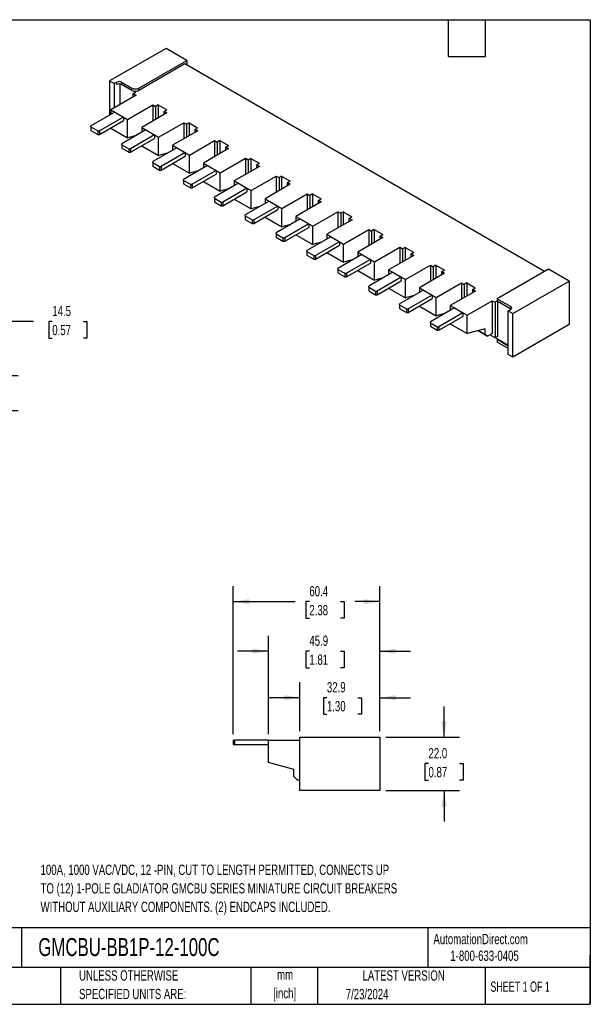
# Model space of a CAD drawing. Header units: millimetres. Extents: x 13 to 546, y 13 to 419.
# Tile 2 of 2: x 311 to 546, y 13 to 419. Entities that reach past the tile are written whole.
import ezdxf

# ---------------------------------------------------------------- set-up
doc = ezdxf.new("R2010")
doc.units = ezdxf.units.MM
doc.header["$LTSCALE"] = 2
doc.layers.add('DIMENSIONS', color=140, linetype='Continuous', lineweight=25)
doc.layers.add('TEXT', color=140, linetype='Continuous', lineweight=25)
doc.styles.add('SLDTEXTSTYLE0', font='TXT', dxfattribs={"width": 0.7})
doc.styles.add('SLDTEXTSTYLE1', font='TXT', dxfattribs={"width": 0.65})
doc.dimstyles.new('SLDDIMSTYLE0', dxfattribs={"dimtxt": 4.316016, "dimasz": 6.604, "dimexe": 0, "dimexo": 0.0625, "dimgap": 1.079004, "dimtad": 0, "dimtih": 1, "dimtoh": 1, "dimrnd": 1e-09, "dimzin": 12, "dimdsep": 46, "dimtxsty": 'SLDTEXTSTYLE0', "dimsah": 1, "dimcen": 0.09, "dimadec": 0, "dimazin": 3, "dimtfac": 1, "dimtofl": 0, "dimtmove": 0, "dimatfit": 3, "dimfxl": 0, "dimfrac": 2, "dimtolj": 1, "dimtzin": 12, "dimarcsym": 0})
doc.dimstyles.new('SLDDIMSTYLE1', dxfattribs={"dimtxt": 4.316016, "dimasz": 6.604, "dimexe": 0, "dimexo": 0.0625, "dimgap": 1.079004, "dimtad": 0, "dimtih": 1, "dimtoh": 1, "dimrnd": 1e-09, "dimzin": 12, "dimdsep": 46, "dimtxsty": 'SLDTEXTSTYLE0', "dimsah": 1, "dimcen": 0.09, "dimadec": 0, "dimazin": 3, "dimtfac": 1, "dimtmove": 0, "dimatfit": 0, "dimfxl": 0, "dimfrac": 2, "dimtolj": 1, "dimtzin": 12, "dimarcsym": 0})
doc.dimstyles.new('SLDDIMSTYLE2', dxfattribs={"dimtxt": 4.316016, "dimasz": 6.604, "dimexe": 0, "dimexo": 0.0625, "dimgap": 1.079004, "dimtad": 0, "dimtih": 1, "dimtoh": 1, "dimrnd": 1e-09, "dimzin": 4, "dimdsep": 46, "dimtxsty": 'SLDTEXTSTYLE0', "dimsah": 1, "dimcen": 0.09, "dimadec": 0, "dimazin": 1, "dimtfac": 1, "dimtmove": 0, "dimatfit": 0, "dimfxl": 0, "dimfrac": 2, "dimtolj": 1, "dimtzin": 12, "dimarcsym": 0})

# ---------------------------------------------------------------- blocks, each defined once
blk = doc.blocks.new('_D_1')
at = {"layer": 'DIMENSIONS'}
for p, q in [((398.83, 124.23), (398.83, 185.25)), ((459.23, 125.44), (459.23, 185.25)), ((398.83, 178.9), (424.39, 178.9)), ((430.23, 178.9), (428.79, 178.9)), ((428.79, 178.9), (428.79, 172.04)), ((443.06, 178.9), (444.51, 178.9)), ((444.51, 178.9), (444.51, 172.04)), ((459.23, 178.9), (448.91, 178.9)), ((428.79, 172.04), (430.23, 172.04)), ((444.51, 172.04), (443.06, 172.04))]:
    blk.add_line(p, q, dxfattribs=at)
for points in [[(398.83, 178.9), (405.43, 177.88), (405.43, 179.92)], [(459.23, 178.9), (452.63, 179.92), (452.63, 177.88)]]:
    blk.add_solid(points, dxfattribs=at)
at = {"layer": 'DIMENSIONS', "char_height": 4.233, "attachment_point": 1, "style": 'SLDTEXTSTYLE0'}
for s, insert in [('60.4', (430.23, 185.32)), ('2.38', (430.23, 177.5))]:
    blk.add_mtext(s, dxfattribs=dict(at, insert=insert))
blk = doc.blocks.new('_D_2')
at = {"layer": 'DIMENSIONS'}
for p, q in [((426.33, 125.44), (426.33, 145.61)), ((459.23, 125.44), (459.23, 145.61)), ((426.33, 139.26), (413.63, 139.26)), ((437.46, 139.26), (436.01, 139.26)), ((436.01, 139.26), (436.01, 132.4)), ((450.28, 139.26), (451.73, 139.26)), ((451.73, 139.26), (451.73, 132.4)), ((459.23, 139.26), (471.93, 139.26)), ((436.01, 132.4), (437.46, 132.4)), ((451.73, 132.4), (450.28, 132.4))]:
    blk.add_line(p, q, dxfattribs=at)
for points in [[(426.33, 139.26), (419.73, 140.28), (419.73, 138.24)], [(459.23, 139.26), (465.83, 138.24), (465.83, 140.28)]]:
    blk.add_solid(points, dxfattribs=at)
at = {"layer": 'DIMENSIONS', "char_height": 4.233, "attachment_point": 1, "style": 'SLDTEXTSTYLE0'}
for s, insert in [('32.9', (437.46, 145.68)), ('1.30', (437.46, 137.86))]:
    blk.add_mtext(s, dxfattribs=dict(at, insert=insert))
blk = doc.blocks.new('_D_3')
at = {"layer": 'DIMENSIONS'}
for p, q in [((485.78, 122.9), (485.78, 135.6)), ((461.77, 122.9), (492.13, 122.9)), ((479.36, 112.05), (477.91, 112.05)), ((477.91, 112.05), (477.91, 105.19)), ((492.19, 112.05), (493.64, 112.05)), ((493.64, 112.05), (493.64, 105.19)), ((477.91, 105.19), (479.36, 105.19)), ((493.64, 105.19), (492.19, 105.19)), ((461.77, 100.9), (492.13, 100.9)), ((485.78, 100.9), (485.78, 88.2))]:
    blk.add_line(p, q, dxfattribs=at)
for points in [[(485.78, 122.9), (486.79, 129.5), (484.76, 129.5)], [(485.78, 100.9), (484.76, 94.3), (486.79, 94.3)]]:
    blk.add_solid(points, dxfattribs=at)
at = {"layer": 'DIMENSIONS', "char_height": 4.233, "attachment_point": 1, "style": 'SLDTEXTSTYLE0'}
for s, insert in [('22.0', (479.36, 118.47)), ('0.87', (479.36, 110.64))]:
    blk.add_mtext(s, dxfattribs=dict(at, insert=insert))
blk = doc.blocks.new('_D_4')
at = {"layer": 'DIMENSIONS'}
for p, q in [((413.33, 124.24), (413.33, 164.82)), ((459.23, 125.44), (459.23, 164.82)), ((413.33, 158.47), (400.63, 158.47)), ((430.23, 158.47), (428.79, 158.47)), ((428.79, 158.47), (428.79, 151.62)), ((443.06, 158.47), (444.51, 158.47)), ((444.51, 158.47), (444.51, 151.62)), ((459.23, 158.47), (471.93, 158.47)), ((428.79, 151.62), (430.23, 151.62)), ((444.51, 151.62), (443.06, 151.62))]:
    blk.add_line(p, q, dxfattribs=at)
for points in [[(413.33, 158.47), (406.73, 159.49), (406.73, 157.46)], [(459.23, 158.47), (465.83, 157.46), (465.83, 159.49)]]:
    blk.add_solid(points, dxfattribs=at)
at = {"layer": 'DIMENSIONS', "char_height": 4.233, "attachment_point": 1, "style": 'SLDTEXTSTYLE0'}
for s, insert in [('45.9', (430.23, 164.9)), ('1.81', (430.23, 157.07))]:
    blk.add_mtext(s, dxfattribs=dict(at, insert=insert))
blk = doc.blocks.new('_D_6')
at = {"layer": 'DIMENSIONS'}
for p, q in [((316.4, 294.55), (303.7, 294.55)), ((303.7, 294.55), (303.7, 272.26)), ((324.18, 294.55), (322.73, 294.55)), ((322.73, 294.55), (322.73, 287.69)), ((337.01, 294.55), (338.46, 294.55)), ((338.46, 294.55), (338.46, 287.69)), ((322.73, 287.69), (324.18, 287.69)), ((338.46, 287.69), (337.01, 287.69)), ((265.19, 272.26), (310.05, 272.26)), ((262.29, 257.76), (310.05, 257.76)), ((303.7, 257.76), (303.7, 245.06))]:
    blk.add_line(p, q, dxfattribs=at)
for points in [[(303.7, 272.26), (304.72, 278.86), (302.68, 278.86)], [(303.7, 257.76), (302.68, 251.15), (304.72, 251.15)]]:
    blk.add_solid(points, dxfattribs=at)
at = {"layer": 'DIMENSIONS', "char_height": 4.233, "attachment_point": 1, "style": 'SLDTEXTSTYLE0'}
for s, insert in [('14.5', (324.18, 300.98)), ('0.57', (324.18, 293.15))]:
    blk.add_mtext(s, dxfattribs=dict(at, insert=insert))

msp = doc.modelspace()

# ---------------------------------------------------------------- linework, layer by layer
for p, q in [((371.105, 407.25), (347.841, 393.82)), ((379.661, 402.311), (371.105, 407.25)), ((359.862, 390.881), (379.661, 402.311)), ((378.812, 400.841), (359.862, 389.901)), ((527.163, 315.2), (378.812, 400.841)), ((379.661, 402.311), (379.661, 400.351)), ((347.841, 393.82), (349.75, 392.718)), ((347.841, 393.82), (347.841, 379.688)), ((350.811, 393.33), (349.75, 392.718)), ((349.75, 392.718), (349.75, 382.757)), ((350.811, 392.35), (350.811, 393.33)), ((352.013, 392.578), (352.013, 384.064)), ((352.791, 393.33), (357.033, 390.881)), ((352.791, 393.33), (352.791, 392.35)), ((357.033, 389.901), (352.791, 392.35)), ((357.033, 389.901), (357.033, 390.881)), ((359.862, 389.901), (359.862, 390.881)), ((358.73, 387.942), (348.336, 381.941)), ((357.599, 388.595), (358.66, 389.207)), ((357.599, 388.595), (358.73, 387.942)), ((357.599, 387.289), (357.599, 388.595)), ((357.991, 389.593), (358.66, 389.207)), ((355.266, 377.941), (365.66, 383.941)), ((365.66, 383.941), (366.791, 383.288)), ((365.66, 383.941), (365.66, 377.247)), ((367.852, 383.9), (366.791, 383.288)), ((366.791, 383.288), (366.791, 377.9)), ((367.852, 383.9), (371.388, 381.859)), ((367.852, 383.9), (367.852, 378.512)), ((350.033, 380.953), (340.133, 375.238)), ((353.569, 378.912), (343.669, 373.197)), ((348.336, 381.941), (355.266, 377.941)), ((348.336, 381.941), (348.336, 379.974)), ((350.033, 380.953), (353.569, 378.912)), ((353.569, 378.912), (353.569, 377.442)), ((371.458, 380.594), (361.064, 374.593)), ((370.327, 381.247), (371.388, 381.859)), ((370.327, 381.247), (371.458, 380.594)), ((370.327, 379.941), (370.327, 381.247)), ((340.133, 374.83), (340.133, 375.238)), ((340.133, 374.83), (342.962, 373.197)), ((340.133, 374.83), (340.133, 373.36)), ((343.669, 371.727), (353.569, 377.442)), ((348.336, 374.422), (348.336, 374.388)), ((348.336, 374.388), (355.266, 370.388)), ((355.266, 370.388), (355.266, 377.941)), ((361.064, 374.593), (367.994, 370.593)), ((361.064, 374.593), (361.064, 372.626)), ((367.994, 370.593), (378.388, 376.594)), ((378.388, 376.594), (379.519, 375.94)), ((378.388, 376.594), (378.388, 369.899)), ((380.58, 376.553), (379.519, 375.94)), ((379.519, 375.94), (379.519, 370.552)), ((380.58, 376.553), (384.116, 374.512)), ((380.58, 376.553), (380.58, 371.164)), ((383.055, 373.899), (384.116, 374.512)), ((383.055, 373.899), (384.186, 373.246)), ((383.055, 372.593), (383.055, 373.899)), ((340.133, 373.36), (342.962, 371.727)), ((342.962, 373.197), (342.962, 371.727)), ((342.962, 373.197), (343.669, 373.197)), ((342.962, 371.727), (343.669, 371.727)), ((343.669, 373.197), (343.669, 371.727)), ((362.761, 373.606), (352.861, 367.891)), ((358.85, 371.348), (355.266, 370.388)), ((366.296, 371.565), (356.397, 365.85)), ((356.397, 364.38), (366.296, 370.095)), ((362.761, 373.606), (366.296, 371.565)), ((366.296, 371.565), (366.296, 370.095)), ((367.994, 363.04), (367.994, 370.593)), ((384.186, 373.246), (373.792, 367.246)), ((352.861, 367.482), (352.861, 367.891)), ((352.861, 367.482), (355.69, 365.85)), ((352.861, 367.482), (352.861, 366.013)), ((352.861, 366.013), (355.69, 364.38)), ((355.69, 365.85), (355.69, 364.38)), ((355.69, 365.85), (356.397, 365.85)), ((356.397, 365.85), (356.397, 364.38)), ((361.064, 367.074), (361.064, 367.04)), ((361.064, 367.04), (367.994, 363.04)), ((375.489, 366.258), (365.589, 360.543)), ((373.792, 367.246), (380.721, 363.245)), ((373.792, 367.246), (373.792, 365.278)), ((375.489, 366.258), (379.024, 364.217)), ((380.721, 363.245), (391.116, 369.246)), ((396.914, 365.899), (386.52, 359.898)), ((391.116, 369.246), (392.247, 368.593)), ((391.116, 369.246), (391.116, 362.551)), ((393.308, 369.205), (392.247, 368.593)), ((392.247, 368.593), (392.247, 363.205)), ((393.308, 369.205), (396.844, 367.164)), ((393.308, 369.205), (393.308, 363.817)), ((395.783, 366.552), (396.844, 367.164)), ((395.783, 366.552), (396.914, 365.899)), ((395.783, 365.246), (395.783, 366.552)), ((355.69, 364.38), (356.397, 364.38)), ((371.578, 364), (367.994, 363.04)), ((379.024, 364.217), (369.125, 358.502)), ((369.125, 357.032), (379.024, 362.747)), ((379.024, 364.217), (379.024, 362.747)), ((380.721, 355.692), (380.721, 363.245)), ((393.449, 355.898), (403.844, 361.898)), ((403.844, 361.898), (404.975, 361.245)), ((403.844, 361.898), (403.844, 355.204)), ((406.036, 361.857), (404.975, 361.245)), ((406.036, 361.857), (409.571, 359.816)), ((406.036, 361.857), (406.036, 356.469)), ((365.589, 360.135), (365.589, 360.543)), ((365.589, 360.135), (368.418, 358.502)), ((365.589, 360.135), (365.589, 358.665)), ((365.589, 358.665), (368.418, 357.032)), ((368.418, 358.502), (368.418, 357.032)), ((368.418, 358.502), (369.125, 358.502)), ((369.125, 358.502), (369.125, 357.032)), ((373.792, 359.726), (373.792, 359.693)), ((373.792, 359.693), (380.721, 355.692)), ((388.217, 358.91), (378.317, 353.195)), ((386.52, 359.898), (393.449, 355.898)), ((386.52, 359.898), (386.52, 357.931)), ((388.217, 358.91), (391.752, 356.869)), ((409.642, 358.551), (399.248, 352.55)), ((404.975, 361.245), (404.975, 355.857)), ((408.511, 359.204), (409.571, 359.816)), ((408.511, 359.204), (409.642, 358.551)), ((408.511, 357.898), (408.511, 359.204)), ((368.418, 357.032), (369.125, 357.032)), ((384.306, 356.652), (380.721, 355.692)), ((391.752, 356.869), (381.853, 351.154)), ((381.853, 349.684), (391.752, 355.399)), ((391.752, 356.869), (391.752, 355.399)), ((393.449, 348.345), (393.449, 355.898)), ((406.177, 348.55), (416.572, 354.551)), ((416.572, 354.551), (417.703, 353.897)), ((416.572, 354.551), (416.572, 347.856)), ((418.764, 354.51), (417.703, 353.897)), ((417.703, 353.897), (417.703, 348.509)), ((418.764, 354.51), (422.299, 352.469)), ((418.764, 354.51), (418.764, 349.121)), ((378.317, 352.787), (378.317, 353.195)), ((378.317, 352.787), (381.146, 351.154)), ((378.317, 352.787), (378.317, 351.317)), ((378.317, 351.317), (381.146, 349.684)), ((381.146, 351.154), (381.146, 349.684)), ((381.146, 351.154), (381.853, 351.154)), ((381.146, 349.684), (381.853, 349.684)), ((381.853, 351.154), (381.853, 349.684)), ((386.52, 352.379), (386.52, 352.345)), ((386.52, 352.345), (393.449, 348.345)), ((400.945, 351.563), (391.045, 345.848)), ((404.48, 349.522), (394.581, 343.807)), ((399.248, 352.55), (406.177, 348.55)), ((399.248, 352.55), (399.248, 350.583)), ((400.945, 351.563), (404.48, 349.522)), ((404.48, 349.522), (404.48, 348.052)), ((422.37, 351.203), (411.976, 345.203)), ((421.239, 351.856), (422.299, 352.469)), ((421.239, 351.856), (422.37, 351.203)), ((421.239, 350.55), (421.239, 351.856)), ((391.045, 345.439), (391.045, 345.848)), ((397.034, 349.305), (393.449, 348.345)), ((394.581, 342.337), (404.48, 348.052)), ((406.177, 340.997), (406.177, 348.55)), ((418.905, 341.202), (429.3, 347.203)), ((429.3, 347.203), (430.431, 346.55)), ((429.3, 347.203), (429.3, 340.508)), ((431.492, 347.162), (430.431, 346.55)), ((430.431, 346.55), (430.431, 341.161)), ((431.492, 347.162), (435.027, 345.121)), ((431.492, 347.162), (431.492, 341.774)), ((391.045, 345.439), (393.873, 343.807)), ((391.045, 345.439), (391.045, 343.97)), ((391.045, 343.97), (393.873, 342.337)), ((393.873, 343.807), (393.873, 342.337)), ((393.873, 343.807), (394.581, 343.807)), ((393.873, 342.337), (394.581, 342.337)), ((394.581, 343.807), (394.581, 342.337)), ((399.248, 345.031), (399.248, 344.997)), ((399.248, 344.997), (406.177, 340.997)), ((413.673, 344.215), (403.773, 338.5)), ((409.762, 341.957), (406.177, 340.997)), ((417.208, 342.174), (407.309, 336.459)), ((411.976, 345.203), (418.905, 341.202)), ((411.976, 345.203), (411.976, 343.235)), ((413.673, 344.215), (417.208, 342.174)), ((417.208, 342.174), (417.208, 340.704)), ((435.098, 343.856), (424.704, 337.855)), ((433.967, 344.509), (435.027, 345.121)), ((433.967, 344.509), (435.098, 343.856)), ((433.967, 343.203), (433.967, 344.509)), ((403.773, 338.092), (403.773, 338.5)), ((403.773, 338.092), (406.601, 336.459)), ((403.773, 338.092), (403.773, 336.622)), ((407.309, 334.989), (417.208, 340.704)), ((411.976, 337.683), (411.976, 337.65)), ((411.976, 337.65), (418.905, 333.649)), ((418.905, 333.649), (418.905, 341.202)), ((424.704, 337.855), (431.633, 333.855)), ((424.704, 337.855), (424.704, 335.887)), ((431.633, 333.855), (442.028, 339.855)), ((442.028, 339.855), (443.159, 339.202)), ((442.028, 339.855), (442.028, 333.161)), ((444.22, 339.814), (443.159, 339.202)), ((443.159, 339.202), (443.159, 333.814)), ((444.22, 339.814), (447.755, 337.773)), ((444.22, 339.814), (444.22, 334.426)), ((446.695, 337.161), (447.755, 337.773)), ((403.773, 336.622), (406.601, 334.989)), ((406.601, 336.459), (406.601, 334.989)), ((406.601, 336.459), (407.309, 336.459)), ((406.601, 334.989), (407.309, 334.989)), ((407.309, 336.459), (407.309, 334.989)), ((426.401, 336.867), (416.501, 331.152)), ((422.49, 334.609), (418.905, 333.649)), ((429.936, 334.826), (420.036, 329.111)), ((420.036, 327.641), (429.936, 333.356)), ((426.401, 336.867), (429.936, 334.826)), ((429.936, 334.826), (429.936, 333.356)), ((431.633, 326.302), (431.633, 333.855)), ((447.826, 336.508), (437.431, 330.507)), ((446.695, 337.161), (447.826, 336.508)), ((446.695, 335.855), (446.695, 337.161)), ((416.501, 330.744), (416.501, 331.152)), ((416.501, 330.744), (419.329, 329.111)), ((416.501, 330.744), (416.501, 329.274)), ((416.501, 329.274), (419.329, 327.641)), ((424.704, 330.336), (424.704, 330.302)), ((424.704, 330.302), (431.633, 326.302)), ((439.128, 329.52), (429.229, 323.805)), ((437.431, 330.507), (444.361, 326.507)), ((437.431, 330.507), (437.431, 328.54)), ((439.128, 329.52), (442.664, 327.478)), ((444.361, 326.507), (454.756, 332.508)), ((454.756, 332.508), (455.887, 331.854)), ((454.756, 332.508), (454.756, 325.813)), ((456.948, 332.467), (455.887, 331.854)), ((455.887, 331.854), (455.887, 326.466)), ((456.948, 332.467), (460.483, 330.426)), ((456.948, 332.467), (456.948, 327.078)), ((459.422, 329.813), (460.483, 330.426)), ((459.422, 329.813), (460.554, 329.16)), ((459.422, 328.507), (459.422, 329.813)), ((419.329, 329.111), (419.329, 327.641)), ((419.329, 329.111), (420.036, 329.111)), ((419.329, 327.641), (420.036, 327.641)), ((420.036, 329.111), (420.036, 327.641)), ((435.218, 327.262), (431.633, 326.302)), ((442.664, 327.478), (432.764, 321.764)), ((432.764, 320.294), (442.664, 326.009)), ((442.664, 327.478), (442.664, 326.009)), ((444.361, 318.954), (444.361, 326.507)), ((460.554, 329.16), (450.159, 323.16)), ((457.089, 319.159), (467.483, 325.16)), ((467.483, 325.16), (468.615, 324.507)), ((467.483, 325.16), (467.483, 318.465)), ((429.229, 323.396), (429.229, 323.805)), ((429.229, 323.396), (432.057, 321.764)), ((429.229, 323.396), (429.229, 321.927)), ((429.229, 321.927), (432.057, 320.294)), ((432.057, 321.764), (432.057, 320.294)), ((432.057, 321.764), (432.764, 321.764)), ((432.764, 321.764), (432.764, 320.294)), ((437.431, 322.988), (437.431, 322.954)), ((437.431, 322.954), (444.361, 318.954)), ((451.856, 322.172), (441.957, 316.457)), ((450.159, 323.16), (457.089, 319.159)), ((450.159, 323.16), (450.159, 321.192)), ((451.856, 322.172), (455.392, 320.131)), ((473.282, 321.813), (462.887, 315.812)), ((469.675, 325.119), (468.615, 324.507)), ((468.615, 324.507), (468.615, 319.118)), ((469.675, 325.119), (473.211, 323.078)), ((469.675, 325.119), (469.675, 319.731)), ((472.15, 322.466), (473.211, 323.078)), ((472.15, 322.466), (473.282, 321.813)), ((472.15, 321.159), (472.15, 322.466)), ((432.057, 320.294), (432.764, 320.294)), ((447.946, 319.914), (444.361, 318.954)), ((455.392, 320.131), (445.492, 314.416)), ((445.492, 312.946), (455.392, 318.661)), ((455.392, 320.131), (455.392, 318.661)), ((457.089, 311.606), (457.089, 319.159)), ((469.817, 311.812), (480.211, 317.812)), ((480.211, 317.812), (481.343, 317.159)), ((480.211, 317.812), (480.211, 311.118)), ((482.403, 317.771), (481.343, 317.159)), ((481.343, 317.159), (481.343, 311.771)), ((482.403, 317.771), (485.939, 315.73)), ((482.403, 317.771), (482.403, 312.383)), ((441.957, 316.049), (441.957, 316.457)), ((441.957, 316.049), (444.785, 314.416)), ((441.957, 316.049), (441.957, 314.579)), ((441.957, 314.579), (444.785, 312.946)), ((444.785, 314.416), (444.785, 312.946)), ((444.785, 314.416), (445.492, 314.416)), ((444.785, 312.946), (445.492, 312.946)), ((445.492, 314.416), (445.492, 312.946)), ((450.159, 315.64), (450.159, 315.607)), ((450.159, 315.607), (457.089, 311.606)), ((464.584, 314.824), (454.685, 309.109)), ((462.887, 315.812), (469.817, 311.812)), ((462.887, 315.812), (462.887, 313.844)), ((464.584, 314.824), (468.12, 312.783)), ((486.01, 314.465), (475.615, 308.464)), ((484.878, 315.118), (485.939, 315.73)), ((484.878, 315.118), (486.01, 314.465)), ((484.878, 313.812), (484.878, 315.118)), ((528.86, 316.18), (507.647, 303.933)), ((537.416, 311.24), (528.86, 316.18)), ((454.685, 308.701), (454.685, 309.109)), ((460.673, 312.566), (457.089, 311.606)), ((468.12, 312.783), (458.22, 307.068)), ((458.22, 305.598), (468.12, 311.313)), ((468.12, 312.783), (468.12, 311.313)), ((469.817, 304.259), (469.817, 311.812)), ((482.545, 304.464), (492.939, 310.465)), ((492.939, 310.465), (494.071, 309.811)), ((492.939, 310.465), (492.939, 303.77)), ((495.131, 310.424), (494.071, 309.811)), ((494.071, 309.811), (494.071, 304.423)), ((495.131, 310.424), (498.667, 308.383)), ((495.131, 310.424), (495.131, 305.035)), ((514.153, 297.81), (537.416, 311.24)), ((537.416, 311.24), (537.416, 293.276)), ((454.685, 308.701), (457.513, 307.068)), ((454.685, 308.701), (454.685, 307.231)), ((454.685, 307.231), (457.513, 305.598)), ((457.513, 307.068), (457.513, 305.598)), ((457.513, 307.068), (458.22, 307.068)), ((457.513, 305.598), (458.22, 305.598)), ((458.22, 307.068), (458.22, 305.598)), ((462.887, 308.293), (462.887, 308.259)), ((462.887, 308.259), (469.817, 304.259)), ((477.312, 307.476), (467.413, 301.762)), ((473.401, 305.219), (469.817, 304.259)), ((480.848, 305.435), (470.948, 299.721)), ((475.615, 308.464), (482.545, 304.464)), ((475.615, 308.464), (475.615, 306.497)), ((477.312, 307.476), (480.848, 305.435)), ((480.848, 305.435), (480.848, 303.966)), ((498.738, 307.117), (488.343, 301.117)), ((497.606, 307.77), (498.667, 308.383)), ((497.606, 307.77), (498.738, 307.117)), ((497.606, 306.464), (497.606, 307.77)), ((467.413, 301.353), (467.413, 301.762)), ((467.413, 301.353), (470.241, 299.721)), ((467.413, 301.353), (467.413, 299.884)), ((470.948, 298.251), (480.848, 303.966)), ((475.615, 300.945), (475.615, 300.911)), ((475.615, 300.911), (482.545, 296.911)), ((482.545, 296.911), (482.545, 304.464)), ((488.343, 301.117), (495.273, 297.116)), ((488.343, 301.117), (488.343, 299.149)), ((495.273, 297.116), (505.667, 303.117)), ((505.667, 303.117), (506.799, 302.464)), ((505.667, 303.117), (505.667, 289.644)), ((507.647, 302.954), (506.799, 302.464)), ((506.799, 302.464), (506.799, 287.766)), ((507.647, 303.933), (513.304, 300.668)), ((507.647, 303.933), (507.647, 302.954)), ((513.304, 299.688), (507.647, 302.954)), ((507.859, 303.076), (507.859, 288.378)), ((467.413, 299.884), (470.241, 298.251)), ((470.241, 299.721), (470.241, 298.251)), ((470.241, 299.721), (470.948, 299.721)), ((470.241, 298.251), (470.948, 298.251)), ((470.948, 299.721), (470.948, 298.251)), ((490.04, 300.129), (480.141, 294.414)), ((486.129, 297.871), (482.545, 296.911)), ((493.576, 298.088), (483.676, 292.373)), ((490.04, 300.129), (493.576, 298.088)), ((493.576, 298.088), (493.576, 296.618)), ((495.273, 289.563), (495.273, 297.116)), ((512.243, 298.913), (513.304, 299.525)), ((512.243, 298.913), (514.153, 297.81)), ((512.243, 280.949), (512.243, 298.913)), ((513.304, 299.688), (513.304, 300.668)), ((513.427, 299.606), (513.304, 299.688)), ((514.153, 279.846), (514.153, 297.81)), ((480.141, 294.006), (480.141, 294.414)), ((480.141, 294.006), (482.969, 292.373)), ((480.141, 294.006), (480.141, 292.536)), ((483.676, 290.903), (493.576, 296.618)), ((488.343, 293.597), (488.343, 293.564)), ((488.343, 293.564), (495.273, 289.563)), ((537.416, 293.276), (514.153, 279.846)), ((480.141, 292.536), (482.969, 290.903)), ((482.969, 292.373), (482.969, 290.903)), ((482.969, 292.373), (483.676, 292.373)), ((482.969, 290.903), (483.676, 290.903)), ((483.676, 292.373), (483.676, 290.903)), ((502.697, 291.552), (495.273, 289.563)), ((502.697, 289.154), (499.86, 290.792)), ((499.86, 290.792), (503.758, 288.542)), ((502.697, 289.154), (502.697, 291.552)), ((503.758, 288.542), (502.697, 289.154)), ((505.667, 289.644), (503.758, 288.542)), ((506.799, 287.766), (504.606, 289.032)), ((507.859, 288.378), (506.799, 287.766)), ((506.94, 287.848), (507.859, 287.317)), ((507.859, 287.317), (507.647, 287.194)), ((507.647, 287.194), (512.243, 284.541)), ((507.647, 287.194), (507.647, 285.97)), ((512.243, 283.316), (507.647, 285.97)), ((507.859, 287.317), (512.243, 284.786)), ((514.153, 279.846), (512.243, 280.949)), ((426.33, 100.901), (426.33, 122.901)), ((426.33, 122.901), (459.23, 122.901)), ((459.23, 122.901), (459.23, 100.901)), ((398.83, 121.691), (398.83, 119.891)), ((398.83, 121.691), (399.33, 121.691)), ((398.83, 119.891), (399.33, 119.891)), ((399.33, 121.691), (399.33, 119.891)), ((413.33, 121.691), (399.33, 121.691)), ((399.33, 119.891), (413.33, 119.891)), ((413.33, 112.451), (413.33, 121.701)), ((413.33, 121.701), (426.33, 121.701)), ((423.83, 109.637), (413.33, 112.451)), ((423.83, 106.701), (423.83, 109.637)), ((425.33, 105.201), (423.83, 106.701)), ((426.33, 105.201), (425.33, 105.201)), ((459.23, 100.901), (426.33, 100.901))]:
    msp.add_line(p, q)
for centre, radius, start, end in [((351.801, 391.42), 2.152, 62.60967, 117.39033), ((351.801, 390.44), 2.152, 62.60967, 117.39033), ((358.448, 393.61), 3.074, 242.60967, 297.39033), ((358.305, 392.216), 2.642, 241.21327, 263.15283), ((358.455, 392.612), 3.054, 261.24714, 297.42259), ((513.087, 300.096), 0.611, 290.78342, 69.21658)]:
    msp.add_arc(centre, radius, start, end)
at = {"layer": 'TEXT'}
for p, q in [((12.7, 419.1), (546.1, 419.1)), ((487.68, 403.86), (487.68, 419.1)), ((502.92, 403.86), (502.92, 419.1)), ((546.1, 419.1), (546.1, 12.7)), ((487.68, 403.86), (502.92, 403.86)), ((546.1, 44.252), (12.7, 44.252)), ((311.518, 44.252), (311.518, 27.94)), ((479.151, 44.252), (479.151, 27.94)), ((546.1, 12.7), (546.1, 33.02)), ((546.1, 27.94), (12.7, 27.94)), ((327.56, 27.94), (327.56, 12.7)), ((406.049, 27.94), (406.049, 12.7)), ((433.624, 27.94), (433.624, 12.7)), ((502.697, 27.94), (502.697, 12.7)), ((12.7, 12.7), (546.1, 12.7))]:
    msp.add_line(p, q, dxfattribs=at)

# ---------------------------------------------------------------- texts
for s, insert, char_height, attachment_point, style in [('100A, 1000 VAC/VDC, 12 -PIN, CUT TO LENGTH PERMITTED, CONNECTS UP', (319.348, 70.333), 4.23333, 1, 'SLDTEXTSTYLE0'), ('TO (12) 1-POLE GLADIATOR GMCBU SERIES MINIATURE CIRCUIT BREAKERS', (319.348, 62.689), 4.23333, 1, 'SLDTEXTSTYLE0'), ('WITHOUT AUXILIARY COMPONENTS. (2) ENDCAPS INCLUDED.', (319.348, 55.044), 4.23333, 1, 'SLDTEXTSTYLE0'), ('AutomationDirect.com', (481.39, 41.753), 4.23333, 1, 'SLDTEXTSTYLE0'), ('GMCBU-BB1P-12-100C', (318.415, 40.03), 7.40833, 1, 'SLDTEXTSTYLE0'), ('1-800-633-0405', (488.383, 34.874), 4.23333, 1, 'SLDTEXTSTYLE0'), ('UNLESS OTHERWISE', (335.216, 26.723), 4.23333, 1, 'SLDTEXTSTYLE0'), ('mm', (420.198, 27.038), 4.2333, 2, 'SLDTEXTSTYLE0'), ('LATEST VERSION', (469.104, 26.728), 4.23333, 2, 'SLDTEXTSTYLE0'), ('SHEET 1 OF 1', (504.883, 22.103), 4.23333, 1, 'SLDTEXTSTYLE1'), ('SPECIFIED UNITS ARE:', (335.216, 19.078), 4.23333, 1, 'SLDTEXTSTYLE0'), ('[inch]', (420.03, 19.394), 4.2333, 2, 'SLDTEXTSTYLE0'), ('7/23/2024', (445.226, 19.017), 4.2333, 1, 'SLDTEXTSTYLE0')]:
    msp.add_mtext(s, dxfattribs=dict(at, insert=insert, char_height=char_height, attachment_point=attachment_point, style=style))

# ---------------------------------------------------------------- dimensions: what is measured, and where the dimension line sits
at = {"layer": 'DIMENSIONS'}
for base, p1, p2, angle, dimstyle, picture, middle in [((303.701, 257.757), (262.65, 272.258), (259.75, 257.757), 90, 'SLDDIMSTYLE1', '_D_6', (303.701, 294.552)), ((398.83, 178.901), (459.23, 122.901), (398.83, 121.691), 0, 'SLDDIMSTYLE0', '_D_1', (436.647, 178.901)), ((459.23, 158.475), (413.33, 121.701), (459.23, 122.901), 0, 'SLDDIMSTYLE1', '_D_4', (436.647, 158.475)), ((459.23, 139.26), (426.33, 122.901), (459.23, 122.901), 0, 'SLDDIMSTYLE1', '_D_2', (443.872, 139.26)), ((485.775, 100.901), (459.23, 122.901), (459.23, 100.901), 90, 'SLDDIMSTYLE2', '_D_3', (485.775, 112.047))]:
    dim = msp.add_linear_dim(base=base, p1=p1, p2=p2, angle=angle, dimstyle=dimstyle, dxfattribs=at)
    dim.commit()
    dim.dimension.update_dxf_attribs({"geometry": picture, "text_midpoint": middle, "dimtype": 160})

doc.saveas('drawing.dxf')
